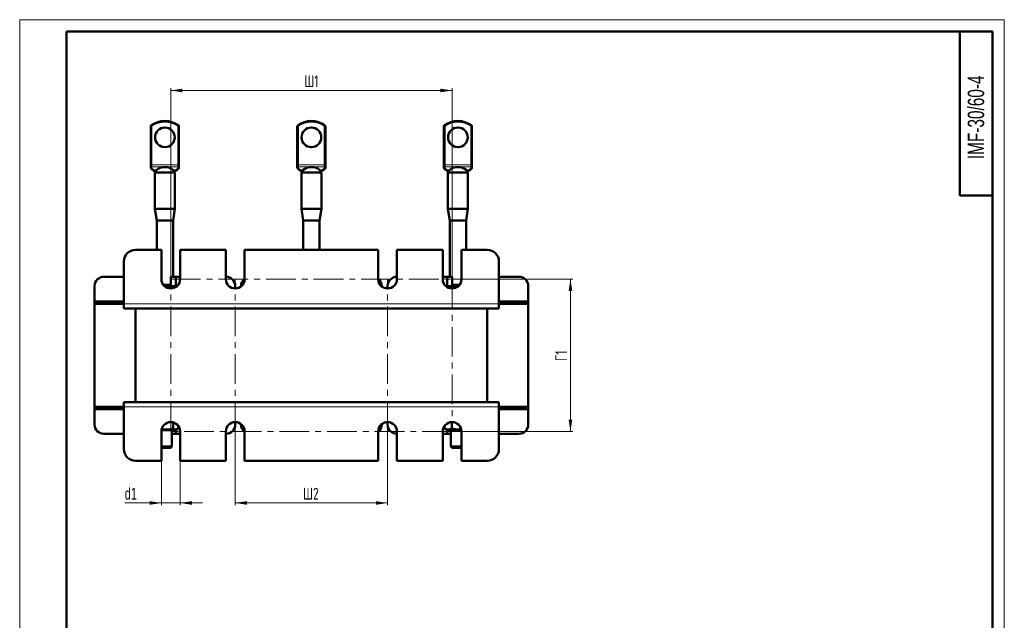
# Model space of a CAD drawing. Header units: millimetres. Extents: x 0 to 420, y 0 to 594.
# Tile 5 of 5: x 0 to 420, y 338 to 594. Entities that reach past the tile are written whole.
import ezdxf

# ---------------------------------------------------------------- set-up
doc = ezdxf.new("R2010")
doc.units = ezdxf.units.MM
doc.linetypes.add('CENTERX2', pattern=[20.32, 12.7, -2.54, 2.54, -2.54])
doc.layers.add('ОСЕВЫЕ', color=7, linetype='Continuous')
doc.styles.add('SLDTEXTSTYLE0', font='TXT', dxfattribs={"width": 0.7, "bigfont": 'bigfont'})
doc.styles.add('SLDTEXTSTYLE1', font='TXT', dxfattribs={"width": 0.7})
doc.dimstyles.new('SLDDIMSTYLE0', dxfattribs={"dimtxt": 5, "dimasz": 5, "dimexe": 0, "dimexo": 0.0625, "dimgap": 1.25, "dimtad": 2, "dimdec": 1, "dimrnd": 1e-09, "dimzin": 12, "dimdsep": 46, "dimtxsty": 'SLDTEXTSTYLE1', "dimsah": 1, "dimcen": 0.09, "dimadec": 0, "dimazin": 3, "dimtfac": 1, "dimtdec": 3, "dimtofl": 0, "dimtmove": 0, "dimatfit": 3, "dimfxl": 1, "dimfrac": 2, "dimtolj": 1, "dimtzin": 12, "dimarcsym": 0})
doc.dimstyles.new('SLDDIMSTYLE1', dxfattribs={"dimtxt": 5, "dimasz": 5, "dimexe": 0, "dimexo": 0.0625, "dimgap": 1.25, "dimtad": 2, "dimdec": 1, "dimrnd": 1e-09, "dimzin": 12, "dimdsep": 46, "dimtxsty": 'SLDTEXTSTYLE1', "dimsah": 1, "dimcen": 0.09, "dimadec": 0, "dimazin": 3, "dimtfac": 1, "dimtdec": 3, "dimtmove": 0, "dimatfit": 0, "dimfxl": 1, "dimfrac": 2, "dimtolj": 1, "dimtzin": 12, "dimarcsym": 0})

# ---------------------------------------------------------------- blocks, each defined once
blk = doc.blocks.new('_D_4')
at = {"color": 7, "linetype": 'Continuous', "lineweight": 0}
for p, q in [((64.43, 483.31), (64.43, 564.8)), ((64.43, 563.8), (184.43, 563.8)), ((184.43, 483.31), (184.43, 564.8))]:
    blk.add_line(p, q, dxfattribs=at)
at = {"color": 7, "linetype": 'Continuous', "lineweight": 18}
for points in [[(64.43, 563.8), (69.43, 563.03), (69.43, 564.57)], [(184.43, 563.8), (179.43, 564.57), (179.43, 563.03)]]:
    blk.add_solid(points, dxfattribs=at)
at = {"color": 7, "linetype": 'Continuous', "lineweight": 18, "insert": (121.41, 570.25), "char_height": 5, "attachment_point": 1, "style": 'SLDTEXTSTYLE0'}
blk.add_mtext('Ш1', dxfattribs=at)
blk = doc.blocks.new('_D_5')
at = {"color": 7, "linetype": 'Continuous', "lineweight": 0}
for p, q in [((91.93, 418.29), (91.93, 386.8)), ((156.93, 418.29), (156.93, 386.8)), ((91.93, 387.8), (156.93, 387.8))]:
    blk.add_line(p, q, dxfattribs=at)
at = {"color": 7, "linetype": 'Continuous', "lineweight": 18}
for points in [[(91.93, 387.8), (96.93, 387.03), (96.93, 388.57)], [(156.93, 387.8), (151.93, 388.57), (151.93, 387.03)]]:
    blk.add_solid(points, dxfattribs=at)
at = {"color": 7, "linetype": 'Continuous', "lineweight": 18, "insert": (120.87, 394.25), "char_height": 5, "attachment_point": 1, "style": 'SLDTEXTSTYLE0'}
blk.add_mtext('Ш2', dxfattribs=at)
blk = doc.blocks.new('_D_6')
at = {"color": 7, "linetype": 'Continuous', "lineweight": 0}
for p, q in [((184.44, 483.3), (235.93, 483.3)), ((234.93, 483.3), (234.93, 418.3)), ((184.44, 418.3), (235.93, 418.3))]:
    blk.add_line(p, q, dxfattribs=at)
at = {"color": 7, "linetype": 'Continuous', "lineweight": 18}
for points in [[(234.93, 483.3), (234.16, 478.3), (235.7, 478.3)], [(234.93, 418.3), (235.7, 423.3), (234.16, 423.3)]]:
    blk.add_solid(points, dxfattribs=at)
at = {"color": 7, "linetype": 'Continuous', "lineweight": 18, "insert": (228.48, 448.31), "char_height": 5, "attachment_point": 1, "rotation": 90, "style": 'SLDTEXTSTYLE0'}
blk.add_mtext('Г1', dxfattribs=at)
blk = doc.blocks.new('_D_7')
at = {"color": 7, "linetype": 'Continuous', "lineweight": 0}
for p, q in [((60.43, 405.79), (60.43, 386.8)), ((68.43, 405.79), (68.43, 386.8)), ((60.43, 387.8), (44.8, 387.8)), ((60.43, 387.8), (68.43, 387.8)), ((68.43, 387.8), (78.04, 387.8))]:
    blk.add_line(p, q, dxfattribs=at)
at = {"color": 7, "linetype": 'Continuous', "lineweight": 18}
for points in [[(60.43, 387.8), (55.43, 388.57), (55.43, 387.03)], [(68.43, 387.8), (73.43, 387.03), (73.43, 388.57)]]:
    blk.add_solid(points, dxfattribs=at)
at = {"color": 7, "linetype": 'Continuous', "lineweight": 18, "insert": (44.8, 394.25), "char_height": 5, "attachment_point": 1, "style": 'SLDTEXTSTYLE1'}
blk.add_mtext('d1', dxfattribs=at)

msp = doc.modelspace()

# ---------------------------------------------------------------- linework, layer by layer
at = {"color": 7, "linetype": 'Continuous', "lineweight": 50}
for p, q in [((20, 589), (20, 5)), ((415, 589), (20, 589)), ((401, 589), (401, 519)), ((415, 5), (415, 589)), ((55.93, 532.07), (55.93, 548.55)), ((67.93, 548.55), (67.93, 532.07)), ((118.43, 532.07), (118.43, 548.55)), ((130.43, 548.55), (130.43, 532.07)), ((180.93, 532.07), (180.93, 548.55)), ((192.93, 548.55), (192.93, 532.07)), ((55.93, 531.64), (55.93, 532.07)), ((55.93, 531.04), (55.93, 531.64)), ((55.93, 530.82), (55.93, 531.04)), ((56.11, 530.44), (56.65, 529.99)), ((57.98, 529.25), (57.98, 528.8)), ((58.03, 529.35), (58, 529.25)), ((65.88, 528.8), (65.88, 529.24)), ((67.21, 529.99), (67.75, 530.44)), ((67.93, 532.07), (67.93, 531.64)), ((67.93, 531.64), (67.93, 531.04)), ((67.93, 531.04), (67.93, 530.82)), ((118.43, 531.64), (118.43, 532.07)), ((118.43, 531.04), (118.43, 531.64)), ((118.43, 530.82), (118.43, 531.04)), ((118.61, 530.44), (119.15, 529.99)), ((120.48, 529.25), (120.48, 528.8)), ((120.53, 529.35), (120.5, 529.25)), ((128.38, 528.8), (128.38, 529.24)), ((129.71, 529.99), (130.25, 530.44)), ((130.43, 532.07), (130.43, 531.64)), ((130.43, 531.64), (130.43, 531.04)), ((130.43, 531.04), (130.43, 530.82)), ((180.93, 531.64), (180.93, 532.07)), ((180.93, 531.04), (180.93, 531.64)), ((180.93, 530.82), (180.93, 531.04)), ((181.11, 530.44), (181.65, 529.99)), ((182.98, 529.25), (182.98, 528.8)), ((183.03, 529.35), (183, 529.25)), ((190.88, 528.8), (190.88, 529.24)), ((192.21, 529.99), (192.75, 530.44)), ((192.93, 532.07), (192.93, 531.64)), ((192.93, 531.64), (192.93, 531.04)), ((192.93, 531.04), (192.93, 530.82)), ((57.68, 528.8), (57.68, 513.3)), ((57.68, 528.8), (66.18, 528.8)), ((66.18, 513.3), (66.18, 528.8)), ((120.18, 528.8), (120.18, 513.3)), ((120.18, 528.8), (128.68, 528.8)), ((128.68, 513.3), (128.68, 528.8)), ((182.68, 528.8), (182.68, 513.3)), ((182.68, 528.8), (191.18, 528.8)), ((191.18, 513.3), (191.18, 528.8)), ((401, 519), (415, 519)), ((57.68, 513.3), (58.43, 508.3)), ((57.68, 513.3), (66.18, 513.3)), ((65.43, 508.3), (66.18, 513.3)), ((120.18, 513.3), (120.93, 508.3)), ((120.18, 513.3), (128.68, 513.3)), ((127.93, 508.3), (128.68, 513.3)), ((182.68, 513.3), (183.43, 508.3)), ((182.68, 513.3), (191.18, 513.3)), ((190.43, 508.3), (191.18, 513.3)), ((58.43, 508.3), (58.43, 495.8)), ((65.43, 508.3), (58.43, 508.3)), ((65.43, 484.3), (65.43, 508.3)), ((120.93, 508.3), (120.93, 495.8)), ((127.93, 508.3), (120.93, 508.3)), ((127.93, 495.8), (127.93, 508.3)), ((183.43, 508.3), (183.43, 484.3)), ((190.43, 508.3), (183.43, 508.3)), ((190.43, 495.8), (190.43, 508.3)), ((60.43, 495.8), (49.43, 495.8)), ((60.43, 483.3), (60.43, 495.8)), ((68.43, 495.8), (68.43, 483.3)), ((87.93, 495.8), (68.43, 495.8)), ((87.93, 483.3), (87.93, 495.8)), ((95.93, 495.8), (95.93, 483.3)), ((152.93, 495.8), (95.93, 495.8)), ((152.93, 483.3), (152.93, 495.8)), ((160.93, 495.8), (160.93, 483.3)), ((180.43, 495.8), (160.93, 495.8)), ((180.43, 483.3), (180.43, 495.8)), ((199.43, 495.8), (188.43, 495.8)), ((188.43, 495.8), (188.43, 483.3)), ((44.43, 490.8), (44.43, 472.8)), ((204.43, 472.8), (204.43, 490.8)), ((44.43, 484.3), (35.93, 484.3)), ((64.43, 484.3), (64.43, 480.35)), ((66.55, 484.3), (64.43, 484.3)), ((66.55, 484.3), (66.55, 480.35)), ((68.3, 484.3), (66.55, 484.3)), ((68.3, 482.31), (68.3, 484.3)), ((68.43, 484.3), (68.3, 484.3)), ((180.55, 484.3), (180.43, 484.3)), ((180.55, 484.3), (180.55, 482.31)), ((182.3, 484.3), (180.55, 484.3)), ((182.3, 480.35), (182.3, 484.3)), ((184.43, 484.3), (182.3, 484.3)), ((184.43, 480.35), (184.43, 484.3)), ((212.93, 484.3), (204.43, 484.3)), ((31.93, 480.3), (31.93, 473.8)), ((61.31, 480.8), (64.43, 480.8)), ((64.43, 480.35), (61.73, 480.35)), ((66.51, 479.98), (64.43, 480.35)), ((66.93, 480.35), (64.43, 480.35)), ((91.93, 479.3), (91.93, 480.3)), ((94.43, 480.3), (94.43, 480.18)), ((154.43, 480.18), (154.43, 480.3)), ((156.93, 480.3), (156.93, 479.3)), ((181.93, 480.35), (181.81, 480.28)), ((182.34, 480.35), (181.93, 480.35)), ((183.48, 479.9), (182.34, 480.35)), ((186.35, 480.35), (182.34, 480.35)), ((183.48, 479.9), (183.48, 479.41)), ((184.43, 480.8), (187.55, 480.8)), ((186.94, 480.26), (186.35, 480.35)), ((187.13, 480.35), (186.35, 480.35)), ((216.93, 473.8), (216.93, 480.3)), ((31.93, 472.8), (31.93, 473.8)), ((31.93, 473.8), (35.73, 473.8)), ((35.73, 472.8), (31.93, 472.8)), ((31.93, 472.8), (31.93, 428.8)), ((35.73, 473.8), (35.73, 472.8)), ((44.43, 473.8), (35.73, 473.8)), ((35.73, 472.8), (44.43, 472.8)), ((44.43, 472.8), (44.43, 470.8)), ((204.43, 470.8), (44.43, 470.8)), ((49.43, 430.8), (49.43, 470.8)), ((199.43, 430.8), (199.43, 470.8)), ((213.13, 473.8), (204.43, 473.8)), ((204.43, 472.8), (213.13, 472.8)), ((204.43, 472.8), (204.43, 470.8)), ((213.13, 472.8), (213.13, 473.8)), ((213.13, 473.8), (216.93, 473.8)), ((216.93, 472.8), (213.13, 472.8)), ((216.93, 473.8), (216.93, 472.8)), ((216.93, 428.8), (216.93, 472.8)), ((31.93, 427.8), (31.93, 428.8)), ((31.93, 428.8), (35.73, 428.8)), ((35.73, 428.8), (35.73, 427.8)), ((44.43, 428.8), (35.73, 428.8)), ((44.43, 430.8), (204.43, 430.8)), ((44.43, 428.8), (44.43, 430.8)), ((44.43, 428.8), (44.43, 410.8)), ((204.43, 428.8), (204.43, 430.8)), ((213.13, 428.8), (204.43, 428.8)), ((204.43, 410.8), (204.43, 428.8)), ((213.13, 427.8), (213.13, 428.8)), ((213.13, 428.8), (216.93, 428.8)), ((216.93, 428.8), (216.93, 427.8)), ((35.73, 427.8), (31.93, 427.8)), ((31.93, 427.8), (31.93, 421.3)), ((35.73, 427.8), (44.43, 427.8)), ((204.43, 427.8), (213.13, 427.8)), ((216.93, 427.8), (213.13, 427.8)), ((216.93, 421.3), (216.93, 427.8)), ((65.44, 422.17), (65.44, 419.54)), ((67.65, 420.67), (67.65, 419.54)), ((91.93, 421.3), (91.93, 422.3)), ((94.43, 421.42), (94.43, 421.3)), ((154.43, 421.3), (154.43, 421.42)), ((156.93, 422.3), (156.93, 421.3)), ((181.17, 420.62), (181.17, 419.54)), ((184.39, 422.3), (184.39, 419.54)), ((35.93, 417.3), (44.43, 417.3)), ((60.43, 405.8), (60.43, 418.3)), ((66.43, 418.8), (60.46, 418.8)), ((64.93, 411.85), (64.93, 418.8)), ((64.93, 417.3), (66.55, 417.3)), ((66.43, 418.8), (67.34, 419.33)), ((66.55, 418.87), (66.55, 417.3)), ((66.55, 417.3), (68.3, 417.3)), ((68.3, 417.3), (68.3, 419.29)), ((68.3, 417.3), (68.43, 417.3)), ((68.43, 418.3), (68.43, 405.8)), ((87.93, 405.8), (87.93, 418.3)), ((95.93, 418.3), (95.93, 405.8)), ((152.93, 405.8), (152.93, 418.3)), ((160.93, 418.3), (160.93, 405.8)), ((180.43, 405.8), (180.43, 418.3)), ((180.43, 417.3), (180.55, 417.3)), ((180.55, 419.29), (180.55, 417.3)), ((180.55, 417.3), (182.3, 417.3)), ((181.17, 419.54), (181.36, 419.44)), ((181.35, 419.42), (182.43, 418.8)), ((182.3, 417.3), (182.3, 418.87)), ((182.3, 417.3), (183.93, 417.3)), ((188.4, 418.8), (182.43, 418.8)), ((183.93, 418.8), (183.93, 411.85)), ((188.43, 418.3), (188.43, 405.8)), ((204.43, 417.3), (212.93, 417.3)), ((60.43, 411.85), (64.93, 411.85)), ((64.43, 411.35), (64.93, 411.85)), ((183.93, 411.85), (184.43, 411.35)), ((183.93, 411.85), (188.43, 411.85)), ((64.43, 411.35), (60.43, 411.35)), ((188.43, 411.35), (184.43, 411.35)), ((49.43, 405.8), (60.43, 405.8)), ((68.43, 405.8), (87.93, 405.8)), ((95.93, 405.8), (152.93, 405.8)), ((160.93, 405.8), (180.43, 405.8)), ((188.43, 405.8), (199.43, 405.8))]:
    msp.add_line(p, q, dxfattribs=at)
at = {"color": 7, "linetype": 'Continuous', "lineweight": 25}
msp.add_line((20, 589), (20, 5), dxfattribs=at)
at = {"color": 8, "linetype": 'Continuous', "lineweight": 18}
for p, q in [((56.43, 548.55), (55.93, 548.55)), ((56.14, 548.95), (56.43, 548.55)), ((56.43, 548.55), (56.43, 532.07)), ((67.43, 548.55), (67.72, 548.95)), ((67.43, 532.07), (67.43, 548.55)), ((67.93, 548.55), (67.43, 548.55)), ((118.93, 548.55), (118.43, 548.55)), ((118.64, 548.95), (118.93, 548.55)), ((118.93, 548.55), (118.93, 532.07)), ((129.93, 548.55), (130.22, 548.95)), ((129.93, 532.07), (129.93, 548.55)), ((130.43, 548.55), (129.93, 548.55)), ((181.43, 548.55), (180.93, 548.55)), ((181.14, 548.95), (181.43, 548.55)), ((181.43, 548.55), (181.43, 532.07)), ((192.43, 548.55), (192.72, 548.95)), ((192.43, 532.07), (192.43, 548.55)), ((192.93, 548.55), (192.43, 548.55)), ((55.93, 532.07), (56.43, 532.07)), ((56.43, 532.07), (56.43, 531.21)), ((56.43, 532.07), (67.43, 532.07)), ((67.43, 531.21), (56.43, 531.21)), ((56.43, 531.21), (56.43, 530.61)), ((56.43, 530.61), (57.29, 529.9)), ((57.29, 529.9), (58.47, 529.9)), ((65.39, 529.9), (66.57, 529.9)), ((66.57, 529.9), (67.43, 530.61)), ((67.43, 531.21), (67.43, 532.07)), ((67.43, 532.07), (67.93, 532.07)), ((67.43, 530.61), (67.43, 531.21)), ((118.43, 532.07), (118.93, 532.07)), ((118.93, 532.07), (118.93, 531.21)), ((118.93, 532.07), (129.93, 532.07)), ((129.93, 531.21), (118.93, 531.21)), ((118.93, 531.21), (118.93, 530.61)), ((118.93, 530.61), (119.79, 529.9)), ((119.79, 529.9), (120.97, 529.9)), ((127.89, 529.9), (129.07, 529.9)), ((129.07, 529.9), (129.93, 530.61)), ((129.93, 531.21), (129.93, 532.07)), ((129.93, 532.07), (130.43, 532.07)), ((129.93, 530.61), (129.93, 531.21)), ((180.93, 532.07), (181.43, 532.07)), ((181.43, 532.07), (181.43, 531.21)), ((181.43, 532.07), (192.43, 532.07)), ((192.43, 531.21), (181.43, 531.21)), ((181.43, 531.21), (181.43, 530.61)), ((181.43, 530.61), (182.29, 529.9)), ((182.29, 529.9), (183.47, 529.9)), ((190.39, 529.9), (191.57, 529.9)), ((191.57, 529.9), (192.43, 530.61)), ((192.43, 531.21), (192.43, 532.07)), ((192.43, 532.07), (192.93, 532.07)), ((192.43, 530.61), (192.43, 531.21)), ((204.43, 472.8), (44.43, 472.8)), ((44.43, 428.8), (204.43, 428.8))]:
    msp.add_line(p, q, dxfattribs=at)
at = {"color": 7, "linetype": 'CENTERX2', "lineweight": 18}
for p, q in [((64.43, 483.3), (184.43, 483.3)), ((64.43, 418.3), (64.43, 483.3)), ((91.93, 418.3), (91.93, 483.3)), ((156.93, 418.3), (156.93, 483.3)), ((184.43, 483.3), (184.43, 418.3)), ((184.43, 418.3), (64.43, 418.3))]:
    msp.add_line(p, q, dxfattribs=at)
at = {"color": 7, "linetype": 'Continuous', "lineweight": 50}
for centre in [(61.93, 543.8), (124.43, 543.8), (186.93, 543.8)]:
    msp.add_circle(centre, 4.2, dxfattribs=at)
for centre, radius, start, end in [((61.93, 540.8), 10, 54.6235, 125.3765), ((124.43, 540.8), 10, 54.6235, 125.3765), ((186.93, 540.8), 10, 54.6235, 125.3765), ((56.43, 548.55), 0.5, 125.3765, 180), ((67.43, 548.55), 0.5, 0, 54.6235), ((118.93, 548.55), 0.5, 125.3765, 180), ((129.93, 548.55), 0.5, 0, 54.6235), ((181.43, 548.55), 0.5, 125.3765, 180), ((192.43, 548.55), 0.5, 0, 54.6235), ((56.43, 530.82), 0.5, 180, 228.309), ((67.43, 530.82), 0.5, 311.4998, 0), ((118.93, 530.82), 0.5, 180, 228.309), ((129.93, 530.82), 0.5, 311.4998, 0), ((181.43, 530.82), 0.5, 180, 228.309), ((192.43, 530.82), 0.5, 311.4998, 0), ((49.43, 490.8), 5, 90, 180), ((199.43, 490.8), 5, 0, 90), ((35.93, 480.3), 4, 90, 180), ((64.43, 483.3), 4, 180, 0), ((87.93, 480.3), 4, 0, 90), ((91.93, 483.3), 4, 180, 0), ((98.43, 480.3), 4, 128.6822, 180), ((150.43, 480.3), 4, 0, 51.3178), ((156.93, 483.3), 4, 180, 0), ((160.93, 480.3), 4, 90, 180), ((184.43, 483.3), 4, 180, 0), ((212.93, 480.3), 4, 0, 90), ((35.93, 421.3), 4, 180, 270), ((64.43, 418.3), 4, 0, 180), ((91.93, 418.3), 4, 0, 180), ((87.93, 421.3), 4, 270, 0), ((98.43, 421.3), 4, 180, 231.3178), ((156.93, 418.3), 4, 0, 180), ((150.43, 421.3), 4, 308.6822, 0), ((160.93, 421.3), 4, 180, 270), ((184.43, 418.3), 4, 0, 180), ((212.93, 421.3), 4, 270, 0), ((49.43, 410.8), 5, 180, 270), ((199.43, 410.8), 5, 270, 0)]:
    msp.add_arc(centre, radius, start, end, dxfattribs=at)
at = {"color": 8, "linetype": 'Continuous', "lineweight": 18}
for centre, radius, start, end in [((61.93, 540.8), 9.5, 54.6235, 125.3765), ((124.43, 540.8), 9.5, 54.6235, 125.3765), ((186.93, 540.8), 9.5, 54.6235, 125.3765), ((56.39, 531.68), 0.468, 184.7712, 274.0841), ((56.39, 531.08), 0.468, 184.7712, 274.0841), ((57.05, 530.51), 0.662, 232.8457, 291.4007), ((57.9, 529.99), 0.652, 249.7016, 280.9428), ((65.95, 529.99), 0.652, 259.0563, 290.3649), ((66.81, 530.51), 0.662, 248.5993, 307.1543), ((67.46, 531.68), 0.468, 265.9159, 355.2288), ((67.46, 531.08), 0.468, 265.9159, 355.2288), ((118.89, 531.68), 0.468, 184.7712, 274.0841), ((118.89, 531.08), 0.468, 184.7712, 274.0841), ((119.55, 530.51), 0.662, 232.8457, 291.4007), ((120.4, 529.99), 0.652, 249.7016, 280.9428), ((128.45, 529.99), 0.652, 259.0563, 290.3649), ((129.31, 530.51), 0.662, 248.5993, 307.1543), ((129.96, 531.68), 0.468, 265.9159, 355.2288), ((129.96, 531.08), 0.468, 265.9159, 355.2288), ((181.39, 531.68), 0.468, 184.7712, 274.0841), ((181.39, 531.08), 0.468, 184.7712, 274.0841), ((182.05, 530.51), 0.662, 232.8457, 291.4007), ((182.9, 529.99), 0.652, 249.7016, 280.9428), ((190.95, 529.99), 0.652, 259.0563, 290.3649), ((191.81, 530.51), 0.662, 248.5993, 307.1543), ((192.46, 531.68), 0.468, 265.9159, 355.2288), ((192.46, 531.08), 0.468, 265.9159, 355.2288)]:
    msp.add_arc(centre, radius, start, end, dxfattribs=at)
for centre, major_axis, ratio, start_param, end_param in [((56.43, 531.47), (0.28, 1.06), 0.304422, 2.999616, 3.853227), ((58.78, 534.18), (0, 5), 0.577959, 2.598795, 2.877907), ((65.08, 534.18), (0, 5), 0.577959, 3.405278, 3.68439), ((67.43, 531.47), (-0.28, 1.06), 0.304422, 2.429959, 3.295717), ((118.93, 531.47), (0.28, 1.06), 0.304422, 2.999616, 3.853227), ((121.28, 534.18), (0, 5), 0.577959, 2.598795, 2.877907), ((127.58, 534.18), (0, 5), 0.577959, 3.405278, 3.68439), ((129.93, 531.47), (-0.28, 1.06), 0.304422, 2.429959, 3.295717), ((181.43, 531.47), (0.28, 1.06), 0.304422, 2.999616, 3.853227), ((183.78, 534.18), (0, 5), 0.577959, 2.598795, 2.877907), ((190.08, 534.18), (0, 5), 0.577959, 3.405278, 3.68439), ((192.43, 531.47), (-0.28, 1.06), 0.304422, 2.429959, 3.295717)]:
    msp.add_ellipse(centre, major_axis=major_axis, ratio=ratio, start_param=start_param, end_param=end_param, dxfattribs=at)
at = {"color": 7, "linetype": 'Continuous', "lineweight": 50}
for centre in [(61.93, 528.75), (124.43, 528.75), (186.93, 528.75)]:
    msp.add_ellipse(centre, major_axis=(3.95, 0), ratio=0.603239, start_param=0.502345, end_param=2.639248, dxfattribs=at)
for points, knots in [([(56.65, 529.99), (56.73, 529.92), (57.05, 529.67), (57.41, 529.5), (57.68, 529.38)], [0, 0, 0, 0, 0.246121, 1, 1, 1, 1]), ([(57.68, 529.38), (57.68, 529.38), (57.67, 529.38), (57.73, 529.36), (57.83, 529.3), (57.94, 529.22), (57.99, 529.19)], [0, 0, 0, 0, 0.016302, 0.273879, 0.669776, 1, 1, 1, 1]), ([(57.69, 529.38), (57.69, 529.38), (57.69, 529.38), (57.8, 529.32), (57.9, 529.26), (57.99, 529.2), (58.01, 529.19)], [0, 0, 0, 0, 0.152136, 0.45108, 0.849402, 1, 1, 1, 1]), ([(58.47, 529.9), (58.31, 529.72), (58.12, 529.51), (58.04, 529.37), (58.03, 529.35)], [0, 0, 0, 0, 0.822825, 1, 1, 1, 1]), ([(65.83, 529.35), (65.79, 529.4), (65.7, 529.54), (65.51, 529.76), (65.39, 529.9)], [0, 0, 0, 0, 0.386444, 1, 1, 1, 1]), ([(65.86, 529.24), (65.87, 529.24), (65.89, 529.25), (65.86, 529.31), (65.83, 529.35)], [0, 0, 0, 0, 0.2323867, 1, 1, 1, 1]), ([(65.84, 529.19), (65.87, 529.2), (65.99, 529.28), (66.15, 529.37), (66.17, 529.37), (66.17, 529.38)], [0, 0, 0, 0, 0.132009, 0.803566, 1, 1, 1, 1]), ([(66.18, 529.38), (66.27, 529.42), (66.63, 529.56), (66.96, 529.8), (67.21, 529.99)], [0, 0, 0, 0, 0.254131, 1, 1, 1, 1]), ([(119.15, 529.99), (119.23, 529.92), (119.55, 529.67), (119.91, 529.5), (120.18, 529.38)], [0, 0, 0, 0, 0.246121, 1, 1, 1, 1]), ([(120.18, 529.38), (120.18, 529.38), (120.17, 529.38), (120.23, 529.36), (120.33, 529.3), (120.44, 529.22), (120.49, 529.19)], [0, 0, 0, 0, 0.016302, 0.273879, 0.669776, 1, 1, 1, 1]), ([(120.19, 529.38), (120.19, 529.38), (120.19, 529.38), (120.3, 529.32), (120.4, 529.26), (120.49, 529.2), (120.51, 529.19)], [0, 0, 0, 0, 0.152136, 0.45108, 0.849402, 1, 1, 1, 1]), ([(120.97, 529.9), (120.81, 529.72), (120.62, 529.51), (120.54, 529.37), (120.53, 529.35)], [0, 0, 0, 0, 0.822825, 1, 1, 1, 1]), ([(128.33, 529.35), (128.29, 529.4), (128.2, 529.54), (128.01, 529.76), (127.89, 529.9)], [0, 0, 0, 0, 0.3864442, 1, 1, 1, 1]), ([(128.36, 529.24), (128.37, 529.24), (128.39, 529.25), (128.36, 529.31), (128.33, 529.35)], [0, 0, 0, 0, 0.232387, 1, 1, 1, 1]), ([(128.34, 529.19), (128.37, 529.2), (128.49, 529.28), (128.65, 529.37), (128.67, 529.37), (128.67, 529.38)], [0, 0, 0, 0, 0.132009, 0.803566, 1, 1, 1, 1]), ([(128.68, 529.38), (128.77, 529.42), (129.13, 529.56), (129.46, 529.8), (129.71, 529.99)], [0, 0, 0, 0, 0.254131, 1, 1, 1, 1]), ([(181.65, 529.99), (181.73, 529.92), (182.05, 529.67), (182.41, 529.5), (182.68, 529.38)], [0, 0, 0, 0, 0.246121, 1, 1, 1, 1]), ([(182.68, 529.38), (182.68, 529.38), (182.67, 529.38), (182.73, 529.36), (182.83, 529.3), (182.94, 529.22), (182.99, 529.19)], [0, 0, 0, 0, 0.016302, 0.273879, 0.669776, 1, 1, 1, 1]), ([(182.71, 529.37), (182.73, 529.35), (182.79, 529.32), (182.9, 529.26), (182.99, 529.2), (183.01, 529.19)], [0, 0, 0, 0, 0.321564, 0.813868, 1, 1, 1, 1]), ([(183.47, 529.9), (183.31, 529.72), (183.12, 529.51), (183.04, 529.37), (183.03, 529.35)], [0, 0, 0, 0, 0.8228252, 1, 1, 1, 1]), ([(190.83, 529.35), (190.79, 529.4), (190.7, 529.54), (190.51, 529.76), (190.39, 529.9)], [0, 0, 0, 0, 0.386444, 1, 1, 1, 1]), ([(190.86, 529.24), (190.87, 529.24), (190.89, 529.25), (190.86, 529.31), (190.83, 529.35)], [0, 0, 0, 0, 0.232387, 1, 1, 1, 1]), ([(190.84, 529.19), (190.87, 529.2), (190.99, 529.28), (191.15, 529.37), (191.17, 529.37), (191.17, 529.38)], [0, 0, 0, 0, 0.132009, 0.803566, 1, 1, 1, 1]), ([(191.18, 529.38), (191.27, 529.42), (191.63, 529.56), (191.96, 529.8), (192.21, 529.99)], [0, 0, 0, 0, 0.254131, 1, 1, 1, 1]), ([(64.43, 480.35), (64.37, 480.35), (63.66, 480.35), (62.96, 480.15), (62.33, 479.98)], [0, 0, 0, 0, 0.0835421, 1, 1, 1, 1]), ([(182.34, 480.35), (182.33, 480.35), (182.21, 480.35), (182.1, 480.28), (182, 480.22)], [0, 0, 0, 0, 0.057791, 1, 1, 1, 1]), ([(186.35, 480.35), (186.28, 480.35), (185.31, 480.34), (184.36, 480.12), (183.48, 479.9)], [0, 0, 0, 0, 0.0702006, 1, 1, 1, 1]), ([(65.44, 419.54), (64.94, 419.41), (63.94, 419.15), (62.31, 419.01), (61.22, 419.25), (60.65, 419.38)], [0, 0, 0, 0, 0.316298, 0.639455, 1, 1, 1, 1]), ([(67.65, 419.54), (67.28, 419.31), (66.54, 418.87), (65.8, 419.31), (65.44, 419.54)], [0, 0, 0, 0, 0.506333, 1, 1, 1, 1]), ([(184.39, 419.54), (183.85, 419.31), (182.77, 418.87), (181.7, 419.31), (181.17, 419.54)], [0, 0, 0, 0, 0.5063329, 1, 1, 1, 1]), ([(188.28, 419.17), (187.87, 419.13), (186.57, 419), (185.28, 419.32), (184.39, 419.54)], [0, 0, 0, 0, 0.309425, 1, 1, 1, 1])]:
    msp.add_open_spline(points, degree=3, knots=knots, dxfattribs=at)
at = {"layer": 'ОСЕВЫЕ', "lineweight": 18}
for p, q in [((0, 594), (420, 594)), ((0, 594), (0, 0)), ((420, 594), (420, 0))]:
    msp.add_line(p, q, dxfattribs=at)

# ---------------------------------------------------------------- texts
at = {"color": 7, "linetype": 'Continuous', "lineweight": 0, "insert": (404.4, 552.34), "char_height": 7, "attachment_point": 2, "rotation": 90, "style": 'SLDTEXTSTYLE1'}
msp.add_mtext('IMF-30/60-4', dxfattribs=at)

# ---------------------------------------------------------------- dimensions: what is measured, and where the dimension line sits
at = {"color": 7, "linetype": 'Continuous', "lineweight": 18}
for base, p1, p2, text, dimstyle, picture, middle in [((184.43, 563.8), (64.43, 483.3), (184.43, 483.3), 'Ш1', 'SLDDIMSTYLE0', '_D_4', (124.43, 563.8)), ((156.93, 387.8), (91.93, 418.3), (156.93, 418.3), 'Ш2', 'SLDDIMSTYLE0', '_D_5', (124.43, 387.8)), ((68.43, 387.8), (60.43, 405.8), (68.43, 405.8), 'd1', 'SLDDIMSTYLE1', '_D_7', (47.29, 387.8))]:
    dim = msp.add_linear_dim(base=base, p1=p1, p2=p2, text=text, dimstyle=dimstyle, dxfattribs=at)
    dim.commit()
    dim.dimension.update_dxf_attribs({"geometry": picture, "text_midpoint": middle, "dimtype": 160})
dim = msp.add_linear_dim(base=(234.93, 418.3), p1=(184.43, 483.3), p2=(184.43, 418.3), angle=90, text='Г1', dimstyle='SLDDIMSTYLE0', dxfattribs=at)
dim.commit()
dim.dimension.update_dxf_attribs({"geometry": '_D_6', "text_midpoint": (234.93, 450.8), "dimtype": 160})

doc.saveas('drawing.dxf')
